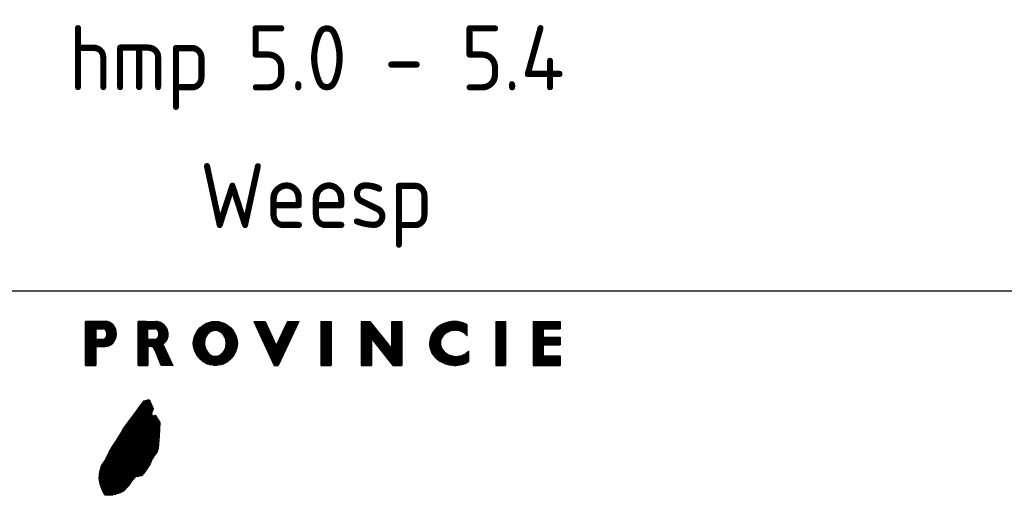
# Model space of a CAD drawing. Extents: x 130060 to 130480, y 479394 to 479543.
# Tile 13 of 17: x 130389 to 130408, y 479410 to 479419. Entities that reach past the tile are written whole.
import ezdxf
from ezdxf.enums import TextEntityAlignment as Align

# ---------------------------------------------------------------- set-up
doc = ezdxf.new("R2010")
doc.units = 0
doc.header["$LTSCALE"] = 0.1
doc.header["$MEASUREMENT"] = 0
doc.layers.get('0').update_dxf_attribs({"linetype": 'CONTINUOUS'})
for name, color, linetype in [('SIV-KADER', 7, 'CONTINUOUS'), ('SIV-TEKST-025', 7, 'CONTINUOUS'), ('SIV-TEKST-035', 2, 'CONTINUOUS'), ('SIV-TEKST-050', 3, 'CONTINUOUS')]:
    doc.layers.add(name, color=color, linetype=linetype)
doc.styles.add('ISO', font='ISO.shx')
doc.styles.add('T35', font='ISO.shx', dxfattribs={"height": 1.75})

# ---------------------------------------------------------------- blocks, each defined once
blk = doc.blocks.new('PNH-ROH')
at = {"color": 7}
blk.add_line((0, 29.5), (-189, 29.5), dxfattribs=at)
at = {"color": 7, "linetype": 'Continuous'}
for p, q in [((-168.304, 28.339), (-168.657, 28.339)), ((-168.657, 26.645), (-168.657, 28.339)), ((-168.657, 28.329), (-167.813, 28.329)), ((-168.657, 28.299), (-167.727, 28.299)), ((-168.657, 28.269), (-167.675, 28.269)), ((-168.657, 28.239), (-167.636, 28.239)), ((-168.657, 28.209), (-167.605, 28.209)), ((-168.657, 28.179), (-167.579, 28.179)), ((-168.657, 28.149), (-167.557, 28.149)), ((-168.657, 28.119), (-167.538, 28.119)), ((-168.657, 28.089), (-167.522, 28.089)), ((-168.657, 28.059), (-167.509, 28.059)), ((-168.657, 28.029), (-168.265, 28.029)), ((-167.903, 28.339), (-168.304, 28.339)), ((-168.265, 28.053), (-168.04, 28.053)), ((-168.265, 28.053), (-168.265, 27.647)), ((-168.04, 28.053), (-167.996, 28.053)), ((-167.917, 28.029), (-167.497, 28.029)), ((-166.32, 28.339), (-166.631, 28.339)), ((-166.631, 26.645), (-166.631, 28.339)), ((-166.631, 28.329), (-165.877, 28.329)), ((-166.631, 28.299), (-165.795, 28.299)), ((-166.631, 28.269), (-165.733, 28.269)), ((-166.631, 28.239), (-165.682, 28.239)), ((-166.631, 28.209), (-165.643, 28.209)), ((-166.631, 28.179), (-165.611, 28.179)), ((-166.631, 28.149), (-165.585, 28.149)), ((-166.631, 28.119), (-165.563, 28.119)), ((-166.631, 28.089), (-165.544, 28.089)), ((-166.631, 28.059), (-165.529, 28.059)), ((-166.631, 28.029), (-166.263, 28.029)), ((-166.32, 28.339), (-166.291, 28.339)), ((-166.291, 28.339), (-165.953, 28.339)), ((-166.263, 28.053), (-166.113, 28.053)), ((-166.263, 27.647), (-166.263, 28.053)), ((-166.113, 28.053), (-165.999, 28.053)), ((-165.92, 28.029), (-165.516, 28.029)), ((-164.321, 28.029), (-163.011, 28.029)), ((-164.295, 28.059), (-163.037, 28.059)), ((-164.267, 28.089), (-163.065, 28.089)), ((-164.236, 28.119), (-163.097, 28.119)), ((-164.201, 28.149), (-163.132, 28.149)), ((-164.162, 28.179), (-163.171, 28.179)), ((-164.117, 28.209), (-163.215, 28.209)), ((-164.065, 28.239), (-163.267, 28.239)), ((-164.003, 28.269), (-163.329, 28.269)), ((-163.923, 28.299), (-163.409, 28.299)), ((-163.796, 28.329), (-163.536, 28.329)), ((-162.187, 28.339), (-161.755, 28.339)), ((-162.187, 28.339), (-161.398, 26.645)), ((-162.182, 28.329), (-161.75, 28.329)), ((-162.168, 28.299), (-161.736, 28.299)), ((-162.154, 28.269), (-161.722, 28.269)), ((-162.14, 28.239), (-161.708, 28.239)), ((-162.127, 28.209), (-161.694, 28.209)), ((-162.113, 28.179), (-161.68, 28.179)), ((-162.099, 28.149), (-161.666, 28.149)), ((-162.085, 28.119), (-161.652, 28.119)), ((-162.071, 28.089), (-161.638, 28.089)), ((-162.057, 28.059), (-161.624, 28.059)), ((-162.043, 28.029), (-161.61, 28.029)), ((-161.755, 28.339), (-161.323, 27.414)), ((-160.892, 28.339), (-161.323, 27.414)), ((-160.46, 28.339), (-161.249, 26.645)), ((-161.037, 28.029), (-160.604, 28.029)), ((-161.023, 28.059), (-160.59, 28.059)), ((-161.009, 28.089), (-160.576, 28.089)), ((-160.995, 28.119), (-160.562, 28.119)), ((-160.981, 28.149), (-160.548, 28.149)), ((-160.967, 28.179), (-160.534, 28.179)), ((-160.953, 28.209), (-160.52, 28.209)), ((-160.939, 28.239), (-160.506, 28.239)), ((-160.925, 28.269), (-160.492, 28.269)), ((-160.911, 28.299), (-160.478, 28.299)), ((-160.897, 28.329), (-160.464, 28.329)), ((-160.892, 28.339), (-160.46, 28.339)), ((-159.613, 28.339), (-159.215, 28.339)), ((-159.613, 28.339), (-159.613, 26.645)), ((-159.613, 28.329), (-159.215, 28.329)), ((-159.613, 28.299), (-159.215, 28.299)), ((-159.613, 28.269), (-159.215, 28.269)), ((-159.613, 28.239), (-159.215, 28.239)), ((-159.613, 28.209), (-159.215, 28.209)), ((-159.613, 28.179), (-159.215, 28.179)), ((-159.613, 28.149), (-159.215, 28.149)), ((-159.613, 28.119), (-159.215, 28.119)), ((-159.613, 28.089), (-159.215, 28.089)), ((-159.613, 28.059), (-159.215, 28.059)), ((-159.613, 28.029), (-159.215, 28.029)), ((-159.215, 28.339), (-159.215, 26.645)), ((-158.061, 28.339), (-157.715, 28.339)), ((-158.061, 28.339), (-158.061, 26.645)), ((-158.061, 28.329), (-157.707, 28.329)), ((-158.061, 28.299), (-157.683, 28.299)), ((-158.061, 28.269), (-157.659, 28.269)), ((-158.061, 28.239), (-157.635, 28.239)), ((-158.061, 28.209), (-157.611, 28.209)), ((-158.061, 28.179), (-157.587, 28.179)), ((-158.061, 28.149), (-157.563, 28.149)), ((-158.061, 28.119), (-157.539, 28.119)), ((-158.061, 28.089), (-157.515, 28.089)), ((-158.061, 28.059), (-157.491, 28.059)), ((-158.061, 28.029), (-157.467, 28.029)), ((-156.882, 27.297), (-157.715, 28.339)), ((-156.882, 28.339), (-156.494, 28.339)), ((-156.882, 27.297), (-156.882, 28.339)), ((-156.882, 28.329), (-156.494, 28.329)), ((-156.882, 28.299), (-156.494, 28.299)), ((-156.882, 28.269), (-156.494, 28.269)), ((-156.882, 28.239), (-156.494, 28.239)), ((-156.882, 28.209), (-156.494, 28.209)), ((-156.882, 28.179), (-156.494, 28.179)), ((-156.882, 28.149), (-156.494, 28.149)), ((-156.882, 28.119), (-156.494, 28.119)), ((-156.882, 28.089), (-156.494, 28.089)), ((-156.882, 28.059), (-156.494, 28.059)), ((-156.882, 28.029), (-156.494, 28.029)), ((-156.494, 28.339), (-156.494, 26.645)), ((-155.209, 28.029), (-153.988, 28.029)), ((-155.178, 28.059), (-153.988, 28.059)), ((-155.144, 28.089), (-153.988, 28.089)), ((-155.107, 28.119), (-153.988, 28.119)), ((-155.066, 28.149), (-153.988, 28.149)), ((-155.021, 28.179), (-153.988, 28.179)), ((-154.969, 28.209), (-153.988, 28.209)), ((-154.91, 28.239), (-154.033, 28.239)), ((-154.84, 28.269), (-154.1, 28.269)), ((-154.75, 28.299), (-154.186, 28.299)), ((-154.607, 28.329), (-154.322, 28.329)), ((-153.988, 27.783), (-153.988, 28.216)), ((-152.882, 28.339), (-152.508, 28.339)), ((-152.882, 28.339), (-152.882, 26.645)), ((-152.882, 28.329), (-152.508, 28.329)), ((-152.882, 28.299), (-152.508, 28.299)), ((-152.882, 28.269), (-152.508, 28.269)), ((-152.882, 28.239), (-152.508, 28.239)), ((-152.882, 28.209), (-152.508, 28.209)), ((-152.882, 28.179), (-152.508, 28.179)), ((-152.882, 28.149), (-152.508, 28.149)), ((-152.882, 28.119), (-152.508, 28.119)), ((-152.882, 28.089), (-152.508, 28.089)), ((-152.882, 28.059), (-152.508, 28.059)), ((-152.882, 28.029), (-152.508, 28.029)), ((-152.508, 28.339), (-152.508, 26.645)), ((-151.439, 28.339), (-150.402, 28.339)), ((-151.439, 28.339), (-151.439, 26.645)), ((-151.439, 28.329), (-150.402, 28.329)), ((-151.439, 28.299), (-150.402, 28.299)), ((-151.439, 28.269), (-150.402, 28.269)), ((-151.439, 28.239), (-150.402, 28.239)), ((-151.439, 28.209), (-150.402, 28.209)), ((-151.439, 28.179), (-150.402, 28.179)), ((-151.439, 28.149), (-150.402, 28.149)), ((-151.439, 28.119), (-150.402, 28.119)), ((-151.439, 28.089), (-150.402, 28.089)), ((-151.439, 28.059), (-150.402, 28.059)), ((-151.439, 28.029), (-151.059, 28.029)), ((-151.059, 28.05), (-150.402, 28.05)), ((-151.059, 28.05), (-151.059, 27.731)), ((-150.402, 28.339), (-150.402, 28.05)), ((-168.657, 27.999), (-168.265, 27.999)), ((-168.657, 27.969), (-168.265, 27.969)), ((-168.657, 27.939), (-168.265, 27.939)), ((-168.657, 27.909), (-168.265, 27.909)), ((-168.657, 27.879), (-168.265, 27.879)), ((-168.657, 27.849), (-168.265, 27.849)), ((-168.657, 27.819), (-168.265, 27.819)), ((-168.657, 27.789), (-168.265, 27.789)), ((-168.657, 27.759), (-168.265, 27.759)), ((-168.657, 27.729), (-168.265, 27.729)), ((-168.657, 27.699), (-168.265, 27.699)), ((-168.657, 27.669), (-168.265, 27.669)), ((-168.107, 27.647), (-168.265, 27.647)), ((-167.999, 27.647), (-168.107, 27.647)), ((-167.922, 27.669), (-167.506, 27.669)), ((-167.889, 27.699), (-167.496, 27.699)), ((-167.885, 27.999), (-167.488, 27.999)), ((-167.868, 27.729), (-167.487, 27.729)), ((-167.865, 27.969), (-167.481, 27.969)), ((-167.852, 27.759), (-167.48, 27.759)), ((-167.85, 27.939), (-167.475, 27.939)), ((-167.842, 27.789), (-167.475, 27.789)), ((-167.841, 27.909), (-167.472, 27.909)), ((-167.836, 27.819), (-167.471, 27.819)), ((-167.835, 27.879), (-167.47, 27.879)), ((-167.834, 27.849), (-167.47, 27.849)), ((-166.631, 27.999), (-166.263, 27.999)), ((-166.631, 27.969), (-166.263, 27.969)), ((-166.631, 27.939), (-166.263, 27.939)), ((-166.631, 27.909), (-166.263, 27.909)), ((-166.631, 27.879), (-166.263, 27.879)), ((-166.631, 27.849), (-166.263, 27.849)), ((-166.631, 27.819), (-166.263, 27.819)), ((-166.631, 27.789), (-166.263, 27.789)), ((-166.631, 27.759), (-166.263, 27.759)), ((-166.631, 27.729), (-166.263, 27.729)), ((-166.631, 27.699), (-166.263, 27.699)), ((-166.631, 27.669), (-166.263, 27.669)), ((-166.126, 27.647), (-166.263, 27.647)), ((-165.999, 27.647), (-166.126, 27.647)), ((-165.925, 27.669), (-165.507, 27.669)), ((-165.892, 27.699), (-165.499, 27.699)), ((-165.887, 27.999), (-165.505, 27.999)), ((-165.871, 27.729), (-165.492, 27.729)), ((-165.866, 27.969), (-165.497, 27.969)), ((-165.856, 27.759), (-165.488, 27.759)), ((-165.852, 27.939), (-165.49, 27.939)), ((-165.846, 27.789), (-165.484, 27.789)), ((-165.843, 27.909), (-165.486, 27.909)), ((-165.839, 27.819), (-165.482, 27.819)), ((-165.838, 27.879), (-165.483, 27.879)), ((-165.837, 27.849), (-165.482, 27.849)), ((-164.495, 27.669), (-164.056, 27.669)), ((-164.488, 27.699), (-164.046, 27.699)), ((-164.479, 27.729), (-164.033, 27.729)), ((-164.47, 27.759), (-164.019, 27.759)), ((-164.459, 27.789), (-164.001, 27.789)), ((-164.448, 27.819), (-163.98, 27.819)), ((-164.434, 27.849), (-163.956, 27.849)), ((-164.42, 27.879), (-163.927, 27.879)), ((-164.403, 27.909), (-163.892, 27.909)), ((-164.386, 27.939), (-163.846, 27.939)), ((-164.366, 27.969), (-163.78, 27.969)), ((-164.345, 27.999), (-162.988, 27.999)), ((-163.554, 27.969), (-162.966, 27.969)), ((-163.488, 27.939), (-162.947, 27.939)), ((-163.442, 27.909), (-162.929, 27.909)), ((-163.406, 27.879), (-162.913, 27.879)), ((-163.377, 27.849), (-162.898, 27.849)), ((-163.353, 27.819), (-162.885, 27.819)), ((-163.332, 27.789), (-162.873, 27.789)), ((-163.315, 27.759), (-162.862, 27.759)), ((-163.3, 27.729), (-162.853, 27.729)), ((-163.287, 27.699), (-162.845, 27.699)), ((-163.277, 27.669), (-162.838, 27.669)), ((-162.029, 27.999), (-161.596, 27.999)), ((-162.015, 27.969), (-161.582, 27.969)), ((-162.001, 27.939), (-161.568, 27.939)), ((-161.987, 27.909), (-161.554, 27.909)), ((-161.973, 27.879), (-161.54, 27.879)), ((-161.959, 27.849), (-161.526, 27.849)), ((-161.945, 27.819), (-161.512, 27.819)), ((-161.931, 27.789), (-161.498, 27.789)), ((-161.917, 27.759), (-161.484, 27.759)), ((-161.903, 27.729), (-161.47, 27.729)), ((-161.889, 27.699), (-161.457, 27.699)), ((-161.875, 27.669), (-161.443, 27.669)), ((-161.204, 27.669), (-160.772, 27.669)), ((-161.19, 27.699), (-160.758, 27.699)), ((-161.176, 27.729), (-160.744, 27.729)), ((-161.162, 27.759), (-160.73, 27.759)), ((-161.148, 27.789), (-160.716, 27.789)), ((-161.135, 27.819), (-160.702, 27.819)), ((-161.121, 27.849), (-160.688, 27.849)), ((-161.107, 27.879), (-160.674, 27.879)), ((-161.093, 27.909), (-160.66, 27.909)), ((-161.079, 27.939), (-160.646, 27.939)), ((-161.065, 27.969), (-160.632, 27.969)), ((-161.051, 27.999), (-160.618, 27.999)), ((-159.613, 27.999), (-159.215, 27.999)), ((-159.613, 27.969), (-159.215, 27.969)), ((-159.613, 27.939), (-159.215, 27.939)), ((-159.613, 27.909), (-159.215, 27.909)), ((-159.613, 27.879), (-159.215, 27.879)), ((-159.613, 27.849), (-159.215, 27.849)), ((-159.613, 27.819), (-159.215, 27.819)), ((-159.613, 27.789), (-159.215, 27.789)), ((-159.613, 27.759), (-159.215, 27.759)), ((-159.613, 27.729), (-159.215, 27.729)), ((-159.613, 27.699), (-159.215, 27.699)), ((-159.613, 27.669), (-159.215, 27.669)), ((-158.061, 27.999), (-157.443, 27.999)), ((-158.061, 27.969), (-157.419, 27.969)), ((-158.061, 27.939), (-157.395, 27.939)), ((-158.061, 27.909), (-157.371, 27.909)), ((-158.061, 27.879), (-157.347, 27.879)), ((-158.061, 27.849), (-157.323, 27.849)), ((-158.061, 27.819), (-157.3, 27.819)), ((-158.061, 27.789), (-157.276, 27.789)), ((-158.061, 27.759), (-157.252, 27.759)), ((-158.061, 27.729), (-157.228, 27.729)), ((-158.061, 27.699), (-157.204, 27.699)), ((-158.061, 27.669), (-157.655, 27.669)), ((-157.655, 27.68), (-156.844, 26.645)), ((-157.655, 27.68), (-157.655, 26.645)), ((-157.647, 27.669), (-157.18, 27.669)), ((-156.882, 27.999), (-156.494, 27.999)), ((-156.882, 27.969), (-156.494, 27.969)), ((-156.882, 27.939), (-156.494, 27.939)), ((-156.882, 27.909), (-156.494, 27.909)), ((-156.882, 27.879), (-156.494, 27.879)), ((-156.882, 27.849), (-156.494, 27.849)), ((-156.882, 27.819), (-156.494, 27.819)), ((-156.882, 27.789), (-156.494, 27.789)), ((-156.882, 27.759), (-156.494, 27.759)), ((-156.882, 27.729), (-156.494, 27.729)), ((-156.882, 27.699), (-156.494, 27.699)), ((-156.882, 27.669), (-156.494, 27.669)), ((-155.406, 27.669), (-154.982, 27.669)), ((-155.398, 27.699), (-154.968, 27.699)), ((-155.389, 27.729), (-154.952, 27.729)), ((-155.378, 27.759), (-154.932, 27.759)), ((-155.366, 27.789), (-154.908, 27.789)), ((-155.353, 27.819), (-154.879, 27.819)), ((-155.338, 27.849), (-154.846, 27.849)), ((-155.322, 27.879), (-154.807, 27.879)), ((-155.303, 27.909), (-154.762, 27.909)), ((-155.283, 27.939), (-154.705, 27.939)), ((-155.261, 27.969), (-154.629, 27.969)), ((-155.236, 27.999), (-154.463, 27.999)), ((-154.413, 27.999), (-153.988, 27.999)), ((-154.253, 27.969), (-153.988, 27.969)), ((-154.181, 27.939), (-153.988, 27.939)), ((-154.128, 27.909), (-153.988, 27.909)), ((-154.086, 27.879), (-153.988, 27.879)), ((-154.05, 27.849), (-153.988, 27.849)), ((-154.02, 27.819), (-153.988, 27.819)), ((-153.993, 27.789), (-153.988, 27.789)), ((-152.882, 27.999), (-152.508, 27.999)), ((-152.882, 27.969), (-152.508, 27.969)), ((-152.882, 27.939), (-152.508, 27.939)), ((-152.882, 27.909), (-152.508, 27.909)), ((-152.882, 27.879), (-152.508, 27.879)), ((-152.882, 27.849), (-152.508, 27.849)), ((-152.882, 27.819), (-152.508, 27.819)), ((-152.882, 27.789), (-152.508, 27.789)), ((-152.882, 27.759), (-152.508, 27.759)), ((-152.882, 27.729), (-152.508, 27.729)), ((-152.882, 27.699), (-152.508, 27.699)), ((-152.882, 27.669), (-152.508, 27.669)), ((-151.439, 27.999), (-151.059, 27.999)), ((-151.439, 27.969), (-151.059, 27.969)), ((-151.439, 27.939), (-151.059, 27.939)), ((-151.439, 27.909), (-151.059, 27.909)), ((-151.439, 27.879), (-151.059, 27.879)), ((-151.439, 27.849), (-151.059, 27.849)), ((-151.439, 27.819), (-151.059, 27.819)), ((-151.439, 27.789), (-151.059, 27.789)), ((-151.439, 27.759), (-151.059, 27.759)), ((-151.439, 27.729), (-150.402, 27.729)), ((-151.439, 27.699), (-150.402, 27.699)), ((-151.439, 27.669), (-150.402, 27.669)), ((-151.059, 27.731), (-150.402, 27.731)), ((-150.402, 27.731), (-150.402, 27.432)), ((-168.657, 27.639), (-167.519, 27.639)), ((-168.657, 27.609), (-167.534, 27.609)), ((-168.657, 27.579), (-167.552, 27.579)), ((-168.657, 27.549), (-167.573, 27.549)), ((-168.657, 27.519), (-167.596, 27.519)), ((-168.657, 27.489), (-167.624, 27.489)), ((-168.657, 27.459), (-167.659, 27.459)), ((-168.657, 27.429), (-167.703, 27.429)), ((-168.657, 27.399), (-167.766, 27.399)), ((-168.657, 27.369), (-168.265, 27.369)), ((-168.657, 27.339), (-168.265, 27.339)), ((-168.657, 27.309), (-168.265, 27.309)), ((-168.657, 27.279), (-168.265, 27.279)), ((-168.265, 27.373), (-168.093, 27.374)), ((-168.265, 27.373), (-168.265, 26.645)), ((-168.093, 27.374), (-167.906, 27.374)), ((-166.631, 27.639), (-165.52, 27.639)), ((-166.631, 27.609), (-165.538, 27.609)), ((-166.631, 27.579), (-165.561, 27.579)), ((-166.631, 27.549), (-165.587, 27.549)), ((-166.631, 27.519), (-165.617, 27.519)), ((-166.631, 27.489), (-165.652, 27.489)), ((-166.631, 27.459), (-165.689, 27.459)), ((-166.631, 27.429), (-165.674, 27.429)), ((-166.631, 27.399), (-165.66, 27.399)), ((-166.631, 27.369), (-166.232, 27.369)), ((-166.631, 27.339), (-166.256, 27.339)), ((-166.631, 27.309), (-166.263, 27.309)), ((-166.631, 27.279), (-166.263, 27.279)), ((-166.263, 27.309), (-166.263, 27.008)), ((-166.127, 27.369), (-165.645, 27.369)), ((-166.058, 27.339), (-165.631, 27.339)), ((-166.036, 27.309), (-165.616, 27.309)), ((-166.017, 27.279), (-165.602, 27.279)), ((-165.691, 27.463), (-165.295, 26.645)), ((-164.513, 27.519), (-164.083, 27.519)), ((-164.513, 27.489), (-164.083, 27.489)), ((-164.513, 27.459), (-164.082, 27.459)), ((-164.511, 27.549), (-164.081, 27.549)), ((-164.511, 27.429), (-164.08, 27.429)), ((-164.509, 27.579), (-164.077, 27.579)), ((-164.508, 27.399), (-164.076, 27.399)), ((-164.505, 27.609), (-164.072, 27.609)), ((-164.504, 27.369), (-164.07, 27.369)), ((-164.5, 27.639), (-164.065, 27.639)), ((-164.499, 27.339), (-164.063, 27.339)), ((-164.493, 27.309), (-164.054, 27.309)), ((-164.486, 27.279), (-164.043, 27.279)), ((-163.288, 27.279), (-162.846, 27.279)), ((-163.278, 27.309), (-162.839, 27.309)), ((-163.269, 27.339), (-162.833, 27.339)), ((-163.268, 27.639), (-162.832, 27.639)), ((-163.262, 27.369), (-162.828, 27.369)), ((-163.261, 27.609), (-162.827, 27.609)), ((-163.256, 27.579), (-162.824, 27.579)), ((-163.256, 27.399), (-162.824, 27.399)), ((-163.252, 27.549), (-162.821, 27.549)), ((-163.252, 27.429), (-162.821, 27.429)), ((-163.25, 27.519), (-162.819, 27.519)), ((-163.25, 27.459), (-162.82, 27.459)), ((-163.249, 27.489), (-162.819, 27.489)), ((-161.861, 27.639), (-161.429, 27.639)), ((-161.847, 27.609), (-161.415, 27.609)), ((-161.833, 27.579), (-161.401, 27.579)), ((-161.819, 27.549), (-161.387, 27.549)), ((-161.805, 27.519), (-161.373, 27.519)), ((-161.791, 27.489), (-161.359, 27.489)), ((-161.777, 27.459), (-161.345, 27.459)), ((-161.763, 27.429), (-161.331, 27.429)), ((-161.749, 27.399), (-160.898, 27.399)), ((-161.735, 27.369), (-160.911, 27.369)), ((-161.721, 27.339), (-160.925, 27.339)), ((-161.707, 27.309), (-160.939, 27.309)), ((-161.693, 27.279), (-160.953, 27.279)), ((-161.316, 27.429), (-160.884, 27.429)), ((-161.302, 27.459), (-160.87, 27.459)), ((-161.288, 27.489), (-160.856, 27.489)), ((-161.274, 27.519), (-160.842, 27.519)), ((-161.26, 27.549), (-160.828, 27.549)), ((-161.246, 27.579), (-160.814, 27.579)), ((-161.232, 27.609), (-160.8, 27.609)), ((-161.218, 27.639), (-160.786, 27.639)), ((-159.613, 27.639), (-159.215, 27.639)), ((-159.613, 27.609), (-159.215, 27.609)), ((-159.613, 27.579), (-159.215, 27.579)), ((-159.613, 27.549), (-159.215, 27.549)), ((-159.613, 27.519), (-159.215, 27.519)), ((-159.613, 27.489), (-159.215, 27.489)), ((-159.613, 27.459), (-159.215, 27.459)), ((-159.613, 27.429), (-159.215, 27.429)), ((-159.613, 27.399), (-159.215, 27.399)), ((-159.613, 27.369), (-159.215, 27.369)), ((-159.613, 27.339), (-159.215, 27.339)), ((-159.613, 27.309), (-159.215, 27.309)), ((-159.613, 27.279), (-159.215, 27.279)), ((-158.061, 27.639), (-157.655, 27.639)), ((-158.061, 27.609), (-157.655, 27.609)), ((-158.061, 27.579), (-157.655, 27.579)), ((-158.061, 27.549), (-157.655, 27.549)), ((-158.061, 27.519), (-157.655, 27.519)), ((-158.061, 27.489), (-157.655, 27.489)), ((-158.061, 27.459), (-157.655, 27.459)), ((-158.061, 27.429), (-157.655, 27.429)), ((-158.061, 27.399), (-157.655, 27.399)), ((-158.061, 27.369), (-157.655, 27.369)), ((-158.061, 27.339), (-157.655, 27.339)), ((-158.061, 27.309), (-157.655, 27.309)), ((-158.061, 27.279), (-157.655, 27.279)), ((-157.624, 27.639), (-157.156, 27.639)), ((-157.6, 27.609), (-157.132, 27.609)), ((-157.576, 27.579), (-157.108, 27.579)), ((-157.553, 27.549), (-157.084, 27.549)), ((-157.529, 27.519), (-157.06, 27.519)), ((-157.506, 27.489), (-157.036, 27.489)), ((-157.482, 27.459), (-157.012, 27.459)), ((-157.459, 27.429), (-156.988, 27.429)), ((-157.435, 27.399), (-156.964, 27.399)), ((-157.412, 27.369), (-156.94, 27.369)), ((-157.388, 27.339), (-156.916, 27.339)), ((-157.365, 27.309), (-156.892, 27.309)), ((-157.341, 27.279), (-156.494, 27.279)), ((-156.882, 27.639), (-156.494, 27.639)), ((-156.882, 27.609), (-156.494, 27.609)), ((-156.882, 27.579), (-156.494, 27.579)), ((-156.882, 27.549), (-156.494, 27.549)), ((-156.882, 27.519), (-156.494, 27.519)), ((-156.882, 27.489), (-156.494, 27.489)), ((-156.882, 27.459), (-156.494, 27.459)), ((-156.882, 27.429), (-156.494, 27.429)), ((-156.882, 27.399), (-156.494, 27.399)), ((-156.882, 27.369), (-156.494, 27.369)), ((-156.882, 27.339), (-156.494, 27.339)), ((-156.882, 27.309), (-156.494, 27.309)), ((-155.429, 27.489), (-155.012, 27.489)), ((-155.428, 27.519), (-155.013, 27.519)), ((-155.428, 27.459), (-155.01, 27.459)), ((-155.427, 27.429), (-155.005, 27.429)), ((-155.426, 27.549), (-155.011, 27.549)), ((-155.424, 27.399), (-154.999, 27.399)), ((-155.423, 27.579), (-155.007, 27.579)), ((-155.42, 27.369), (-154.99, 27.369)), ((-155.418, 27.609), (-155.001, 27.609)), ((-155.415, 27.339), (-154.979, 27.339)), ((-155.413, 27.639), (-154.992, 27.639)), ((-155.408, 27.309), (-154.965, 27.309)), ((-155.4, 27.279), (-154.949, 27.279)), ((-152.882, 27.639), (-152.508, 27.639)), ((-152.882, 27.609), (-152.508, 27.609)), ((-152.882, 27.579), (-152.508, 27.579)), ((-152.882, 27.549), (-152.508, 27.549)), ((-152.882, 27.519), (-152.508, 27.519)), ((-152.882, 27.489), (-152.508, 27.489)), ((-152.882, 27.459), (-152.508, 27.459)), ((-152.882, 27.429), (-152.508, 27.429)), ((-152.882, 27.399), (-152.508, 27.399)), ((-152.882, 27.369), (-152.508, 27.369)), ((-152.882, 27.339), (-152.508, 27.339)), ((-152.882, 27.309), (-152.508, 27.309)), ((-152.882, 27.279), (-152.508, 27.279)), ((-151.439, 27.639), (-150.402, 27.639)), ((-151.439, 27.609), (-150.402, 27.609)), ((-151.439, 27.579), (-150.402, 27.579)), ((-151.439, 27.549), (-150.402, 27.549)), ((-151.439, 27.519), (-150.402, 27.519)), ((-151.439, 27.489), (-150.402, 27.489)), ((-151.439, 27.459), (-150.402, 27.459)), ((-151.439, 27.429), (-151.059, 27.429)), ((-151.439, 27.399), (-151.059, 27.399)), ((-151.439, 27.369), (-151.059, 27.369)), ((-151.439, 27.339), (-151.059, 27.339)), ((-151.439, 27.309), (-151.059, 27.309)), ((-151.439, 27.279), (-151.059, 27.279)), ((-151.059, 27.432), (-151.059, 27.013)), ((-151.059, 27.432), (-150.402, 27.432)), ((-168.657, 27.249), (-168.265, 27.249)), ((-168.657, 27.219), (-168.265, 27.219)), ((-168.657, 27.189), (-168.265, 27.189)), ((-168.657, 27.159), (-168.265, 27.159)), ((-168.657, 27.129), (-168.265, 27.129)), ((-168.657, 27.099), (-168.265, 27.099)), ((-168.657, 27.069), (-168.265, 27.069)), ((-168.657, 27.039), (-168.265, 27.039)), ((-168.657, 27.009), (-168.265, 27.009)), ((-168.657, 26.979), (-168.265, 26.979)), ((-168.657, 26.949), (-168.265, 26.949)), ((-168.657, 26.919), (-168.265, 26.919)), ((-168.657, 26.889), (-168.265, 26.889)), ((-166.631, 27.249), (-166.263, 27.249)), ((-166.631, 27.219), (-166.263, 27.219)), ((-166.631, 27.189), (-166.263, 27.189)), ((-166.631, 27.159), (-166.263, 27.159)), ((-166.631, 27.129), (-166.263, 27.129)), ((-166.631, 27.099), (-166.263, 27.099)), ((-166.631, 27.069), (-166.263, 27.069)), ((-166.631, 27.039), (-166.263, 27.039)), ((-166.631, 27.009), (-166.263, 27.009)), ((-166.631, 26.979), (-166.263, 26.979)), ((-166.631, 26.949), (-166.263, 26.949)), ((-166.631, 26.919), (-166.263, 26.919)), ((-166.631, 26.889), (-166.263, 26.889)), ((-166.263, 27.008), (-166.263, 26.645)), ((-165.983, 27.216), (-166.005, 27.258)), ((-166.001, 27.249), (-165.587, 27.249)), ((-165.985, 27.219), (-165.573, 27.219)), ((-165.971, 27.189), (-165.558, 27.189)), ((-165.958, 27.159), (-165.544, 27.159)), ((-165.851, 26.897), (-165.946, 27.133)), ((-165.945, 27.129), (-165.529, 27.129)), ((-165.933, 27.099), (-165.515, 27.099)), ((-165.921, 27.069), (-165.5, 27.069)), ((-165.909, 27.039), (-165.486, 27.039)), ((-165.897, 27.009), (-165.471, 27.009)), ((-165.885, 26.979), (-165.457, 26.979)), ((-165.872, 26.949), (-165.442, 26.949)), ((-165.86, 26.919), (-165.428, 26.919)), ((-165.75, 26.645), (-165.851, 26.897)), ((-165.848, 26.889), (-165.413, 26.889)), ((-164.478, 27.249), (-164.03, 27.249)), ((-164.468, 27.219), (-164.014, 27.219)), ((-164.457, 27.189), (-163.996, 27.189)), ((-164.445, 27.159), (-163.975, 27.159)), ((-164.432, 27.129), (-163.95, 27.129)), ((-164.417, 27.099), (-163.92, 27.099)), ((-164.4, 27.069), (-163.882, 27.069)), ((-164.382, 27.039), (-163.834, 27.039)), ((-164.362, 27.009), (-163.76, 27.009)), ((-164.34, 26.979), (-162.992, 26.979)), ((-164.316, 26.949), (-163.016, 26.949)), ((-164.29, 26.919), (-163.042, 26.919)), ((-164.261, 26.889), (-163.071, 26.889)), ((-163.571, 27.009), (-162.97, 27.009)), ((-163.497, 27.039), (-162.95, 27.039)), ((-163.448, 27.069), (-162.932, 27.069)), ((-163.411, 27.099), (-162.916, 27.099)), ((-163.381, 27.129), (-162.901, 27.129)), ((-163.356, 27.159), (-162.887, 27.159)), ((-163.335, 27.189), (-162.875, 27.189)), ((-163.317, 27.219), (-162.864, 27.219)), ((-163.301, 27.249), (-162.855, 27.249)), ((-161.68, 27.249), (-160.967, 27.249)), ((-161.666, 27.219), (-160.981, 27.219)), ((-161.652, 27.189), (-160.995, 27.189)), ((-161.638, 27.159), (-161.009, 27.159)), ((-161.624, 27.129), (-161.023, 27.129)), ((-161.61, 27.099), (-161.037, 27.099)), ((-161.596, 27.069), (-161.051, 27.069)), ((-161.582, 27.039), (-161.065, 27.039)), ((-161.568, 27.009), (-161.079, 27.009)), ((-161.554, 26.979), (-161.093, 26.979)), ((-161.54, 26.949), (-161.107, 26.949)), ((-161.526, 26.919), (-161.121, 26.919)), ((-161.512, 26.889), (-161.135, 26.889)), ((-159.613, 27.249), (-159.215, 27.249)), ((-159.613, 27.219), (-159.215, 27.219)), ((-159.613, 27.189), (-159.215, 27.189)), ((-159.613, 27.159), (-159.215, 27.159)), ((-159.613, 27.129), (-159.215, 27.129)), ((-159.613, 27.099), (-159.215, 27.099)), ((-159.613, 27.069), (-159.215, 27.069)), ((-159.613, 27.039), (-159.215, 27.039)), ((-159.613, 27.009), (-159.215, 27.009)), ((-159.613, 26.979), (-159.215, 26.979)), ((-159.613, 26.949), (-159.215, 26.949)), ((-159.613, 26.919), (-159.215, 26.919)), ((-159.613, 26.889), (-159.215, 26.889)), ((-158.061, 27.249), (-157.655, 27.249)), ((-158.061, 27.219), (-157.655, 27.219)), ((-158.061, 27.189), (-157.655, 27.189)), ((-158.061, 27.159), (-157.655, 27.159)), ((-158.061, 27.129), (-157.655, 27.129)), ((-158.061, 27.099), (-157.655, 27.099)), ((-158.061, 27.069), (-157.655, 27.069)), ((-158.061, 27.039), (-157.655, 27.039)), ((-158.061, 27.009), (-157.655, 27.009)), ((-158.061, 26.979), (-157.655, 26.979)), ((-158.061, 26.949), (-157.655, 26.949)), ((-158.061, 26.919), (-157.655, 26.919)), ((-158.061, 26.889), (-157.655, 26.889)), ((-157.318, 27.249), (-156.494, 27.249)), ((-157.294, 27.219), (-156.494, 27.219)), ((-157.271, 27.189), (-156.494, 27.189)), ((-157.247, 27.159), (-156.494, 27.159)), ((-157.224, 27.129), (-156.494, 27.129)), ((-157.2, 27.099), (-156.494, 27.099)), ((-157.177, 27.069), (-156.494, 27.069)), ((-157.153, 27.039), (-156.494, 27.039)), ((-157.129, 27.009), (-156.494, 27.009)), ((-157.106, 26.979), (-156.494, 26.979)), ((-157.082, 26.949), (-156.494, 26.949)), ((-157.059, 26.919), (-156.494, 26.919)), ((-157.035, 26.889), (-156.494, 26.889)), ((-155.391, 27.249), (-154.929, 27.249)), ((-155.381, 27.219), (-154.906, 27.219)), ((-155.368, 27.189), (-154.878, 27.189)), ((-155.355, 27.159), (-154.844, 27.159)), ((-155.34, 27.129), (-154.806, 27.129)), ((-155.322, 27.099), (-154.761, 27.099)), ((-155.304, 27.069), (-154.707, 27.069)), ((-155.282, 27.039), (-154.638, 27.039)), ((-155.259, 27.009), (-154.536, 27.009)), ((-155.233, 26.979), (-153.936, 26.979)), ((-155.204, 26.949), (-153.936, 26.949)), ((-155.172, 26.919), (-153.936, 26.919)), ((-155.136, 26.889), (-153.936, 26.889)), ((-154.257, 27.009), (-153.936, 27.009)), ((-154.16, 27.039), (-153.936, 27.039)), ((-154.095, 27.069), (-153.936, 27.069)), ((-154.045, 27.099), (-153.936, 27.099)), ((-154.003, 27.129), (-153.936, 27.129)), ((-153.968, 27.159), (-153.936, 27.159)), ((-153.937, 27.189), (-153.936, 27.189)), ((-153.936, 27.191), (-153.936, 26.79)), ((-152.882, 27.249), (-152.508, 27.249)), ((-152.882, 27.219), (-152.508, 27.219)), ((-152.882, 27.189), (-152.508, 27.189)), ((-152.882, 27.159), (-152.508, 27.159)), ((-152.882, 27.129), (-152.508, 27.129)), ((-152.882, 27.099), (-152.508, 27.099)), ((-152.882, 27.069), (-152.508, 27.069)), ((-152.882, 27.039), (-152.508, 27.039)), ((-152.882, 27.009), (-152.508, 27.009)), ((-152.882, 26.979), (-152.508, 26.979)), ((-152.882, 26.949), (-152.508, 26.949)), ((-152.882, 26.919), (-152.508, 26.919)), ((-152.882, 26.889), (-152.508, 26.889)), ((-151.439, 27.249), (-151.059, 27.249)), ((-151.439, 27.219), (-151.059, 27.219)), ((-151.439, 27.189), (-151.059, 27.189)), ((-151.439, 27.159), (-151.059, 27.159)), ((-151.439, 27.129), (-151.059, 27.129)), ((-151.439, 27.099), (-151.059, 27.099)), ((-151.439, 27.069), (-151.059, 27.069)), ((-151.439, 27.039), (-151.059, 27.039)), ((-151.439, 27.009), (-150.402, 27.009)), ((-151.439, 26.979), (-150.402, 26.979)), ((-151.439, 26.949), (-150.402, 26.949)), ((-151.439, 26.919), (-150.402, 26.919)), ((-151.439, 26.889), (-150.402, 26.889)), ((-151.059, 27.013), (-150.402, 27.013)), ((-150.402, 27.013), (-150.402, 26.645)), ((-168.657, 26.859), (-168.265, 26.859)), ((-168.657, 26.829), (-168.265, 26.829)), ((-168.657, 26.799), (-168.265, 26.799)), ((-168.657, 26.769), (-168.265, 26.769)), ((-168.657, 26.739), (-168.265, 26.739)), ((-168.657, 26.709), (-168.265, 26.709)), ((-168.657, 26.679), (-168.265, 26.679)), ((-168.657, 26.649), (-168.265, 26.649)), ((-168.657, 26.645), (-168.265, 26.645)), ((-166.631, 26.859), (-166.263, 26.859)), ((-166.631, 26.829), (-166.263, 26.829)), ((-166.631, 26.799), (-166.263, 26.799)), ((-166.631, 26.769), (-166.263, 26.769)), ((-166.631, 26.739), (-166.263, 26.739)), ((-166.631, 26.709), (-166.263, 26.709)), ((-166.631, 26.679), (-166.263, 26.679)), ((-166.631, 26.649), (-166.263, 26.649)), ((-166.631, 26.645), (-166.263, 26.645)), ((-165.836, 26.859), (-165.398, 26.859)), ((-165.824, 26.829), (-165.384, 26.829)), ((-165.812, 26.799), (-165.369, 26.799)), ((-165.8, 26.769), (-165.355, 26.769)), ((-165.788, 26.739), (-165.34, 26.739)), ((-165.776, 26.709), (-165.326, 26.709)), ((-165.763, 26.679), (-165.311, 26.679)), ((-165.751, 26.649), (-165.297, 26.649)), ((-165.295, 26.645), (-165.75, 26.645)), ((-164.229, 26.859), (-163.103, 26.859)), ((-164.194, 26.829), (-163.139, 26.829)), ((-164.154, 26.799), (-163.179, 26.799)), ((-164.108, 26.769), (-163.224, 26.769)), ((-164.055, 26.739), (-163.278, 26.739)), ((-163.99, 26.709), (-163.342, 26.709)), ((-163.905, 26.679), (-163.428, 26.679)), ((-163.751, 26.649), (-163.581, 26.649)), ((-161.498, 26.859), (-161.149, 26.859)), ((-161.484, 26.829), (-161.163, 26.829)), ((-161.47, 26.799), (-161.177, 26.799)), ((-161.456, 26.769), (-161.191, 26.769)), ((-161.442, 26.739), (-161.205, 26.739)), ((-161.428, 26.709), (-161.219, 26.709)), ((-161.414, 26.679), (-161.233, 26.679)), ((-161.4, 26.649), (-161.247, 26.649)), ((-161.398, 26.645), (-161.249, 26.645)), ((-159.613, 26.859), (-159.215, 26.859)), ((-159.613, 26.829), (-159.215, 26.829)), ((-159.613, 26.799), (-159.215, 26.799)), ((-159.613, 26.769), (-159.215, 26.769)), ((-159.613, 26.739), (-159.215, 26.739)), ((-159.613, 26.709), (-159.215, 26.709)), ((-159.613, 26.679), (-159.215, 26.679)), ((-159.613, 26.649), (-159.215, 26.649)), ((-159.613, 26.645), (-159.215, 26.645)), ((-158.061, 26.859), (-157.655, 26.859)), ((-158.061, 26.829), (-157.655, 26.829)), ((-158.061, 26.799), (-157.655, 26.799)), ((-158.061, 26.769), (-157.655, 26.769)), ((-158.061, 26.739), (-157.655, 26.739)), ((-158.061, 26.709), (-157.655, 26.709)), ((-158.061, 26.679), (-157.655, 26.679)), ((-158.061, 26.649), (-157.655, 26.649)), ((-158.061, 26.645), (-157.655, 26.645)), ((-157.012, 26.859), (-156.494, 26.859)), ((-156.988, 26.829), (-156.494, 26.829)), ((-156.965, 26.799), (-156.494, 26.799)), ((-156.941, 26.769), (-156.494, 26.769)), ((-156.918, 26.739), (-156.494, 26.739)), ((-156.894, 26.709), (-156.494, 26.709)), ((-156.871, 26.679), (-156.494, 26.679)), ((-156.847, 26.649), (-156.494, 26.649)), ((-156.844, 26.645), (-156.494, 26.645)), ((-155.097, 26.859), (-153.936, 26.859)), ((-155.055, 26.829), (-153.936, 26.829)), ((-155.007, 26.799), (-153.936, 26.799)), ((-154.954, 26.769), (-153.97, 26.769)), ((-154.892, 26.739), (-154.029, 26.739)), ((-154.817, 26.709), (-154.099, 26.709)), ((-154.72, 26.679), (-154.19, 26.679)), ((-154.548, 26.649), (-154.353, 26.649)), ((-152.882, 26.859), (-152.508, 26.859)), ((-152.882, 26.829), (-152.508, 26.829)), ((-152.882, 26.799), (-152.508, 26.799)), ((-152.882, 26.769), (-152.508, 26.769)), ((-152.882, 26.739), (-152.508, 26.739)), ((-152.882, 26.709), (-152.508, 26.709)), ((-152.882, 26.679), (-152.508, 26.679)), ((-152.882, 26.649), (-152.508, 26.649)), ((-152.882, 26.645), (-152.508, 26.645)), ((-151.439, 26.859), (-150.402, 26.859)), ((-151.439, 26.829), (-150.402, 26.829)), ((-151.439, 26.799), (-150.402, 26.799)), ((-151.439, 26.769), (-150.402, 26.769)), ((-151.439, 26.739), (-150.402, 26.739)), ((-151.439, 26.709), (-150.402, 26.709)), ((-151.439, 26.679), (-150.402, 26.679)), ((-151.439, 26.649), (-150.402, 26.649)), ((-151.439, 26.645), (-150.402, 26.645))]:
    blk.add_line(p, q, dxfattribs=at)
at = {"color": 116, "linetype": 'Continuous'}
for p, q in [((-166.764, 24.803), (-166.541, 25.106)), ((-166.62, 24.999), (-166.058, 24.999)), ((-166.598, 25.029), (-166.073, 25.029)), ((-166.576, 25.059), (-166.088, 25.059)), ((-166.554, 25.089), (-166.102, 25.089)), ((-166.541, 25.106), (-166.4, 25.278)), ((-166.53, 25.119), (-166.117, 25.119)), ((-166.506, 25.149), (-166.131, 25.149)), ((-166.481, 25.179), (-166.145, 25.179)), ((-166.456, 25.209), (-166.158, 25.209)), ((-166.432, 25.239), (-166.171, 25.239)), ((-166.407, 25.269), (-166.184, 25.269)), ((-166.4, 25.278), (-166.21, 25.329)), ((-166.32, 25.299), (-166.197, 25.299)), ((-166.21, 25.329), (-166.125, 25.134)), ((-166.125, 25.134), (-166.053, 24.989)), ((-167.045, 24.427), (-166.764, 24.803)), ((-166.886, 24.639), (-165.917, 24.639)), ((-166.864, 24.669), (-165.939, 24.669)), ((-166.841, 24.699), (-165.961, 24.699)), ((-166.819, 24.729), (-166.103, 24.729)), ((-166.796, 24.759), (-166.108, 24.759)), ((-166.774, 24.789), (-166.113, 24.789)), ((-166.751, 24.819), (-166.111, 24.819)), ((-166.729, 24.849), (-166.1, 24.849)), ((-166.707, 24.879), (-166.088, 24.879)), ((-166.686, 24.909), (-166.077, 24.909)), ((-166.664, 24.939), (-166.066, 24.939)), ((-166.642, 24.969), (-166.058, 24.969)), ((-166.067, 24.935), (-166.116, 24.805)), ((-166.116, 24.805), (-166.099, 24.706)), ((-166.099, 24.706), (-166.03, 24.716)), ((-166.053, 24.989), (-166.067, 24.935)), ((-166.03, 24.716), (-165.983, 24.73)), ((-165.986, 24.729), (-165.983, 24.729)), ((-165.983, 24.73), (-165.887, 24.598)), ((-167.206, 24.194), (-167.045, 24.427)), ((-167.168, 24.249), (-165.806, 24.249)), ((-167.147, 24.279), (-165.805, 24.279)), ((-167.126, 24.309), (-165.803, 24.309)), ((-167.106, 24.339), (-165.802, 24.339)), ((-167.085, 24.369), (-165.8, 24.369)), ((-167.064, 24.399), (-165.799, 24.399)), ((-167.043, 24.429), (-165.797, 24.429)), ((-167.021, 24.459), (-165.802, 24.459)), ((-166.998, 24.489), (-165.82, 24.489)), ((-166.976, 24.519), (-165.839, 24.519)), ((-166.953, 24.549), (-165.857, 24.549)), ((-166.931, 24.579), (-165.876, 24.579)), ((-166.908, 24.609), (-165.896, 24.609)), ((-165.887, 24.598), (-165.796, 24.45)), ((-165.796, 24.45), (-165.823, 23.926)), ((-167.472, 23.763), (-167.323, 23.988)), ((-167.408, 23.859), (-165.829, 23.859)), ((-167.388, 23.889), (-165.826, 23.889)), ((-167.369, 23.919), (-165.823, 23.919)), ((-167.349, 23.949), (-165.822, 23.949)), ((-167.329, 23.979), (-165.82, 23.979)), ((-167.323, 23.988), (-167.206, 24.194)), ((-167.311, 24.009), (-165.819, 24.009)), ((-167.294, 24.039), (-165.817, 24.039)), ((-167.277, 24.069), (-165.815, 24.069)), ((-167.26, 24.099), (-165.814, 24.099)), ((-167.243, 24.129), (-165.812, 24.129)), ((-167.226, 24.159), (-165.811, 24.159)), ((-167.209, 24.189), (-165.809, 24.189)), ((-167.188, 24.219), (-165.808, 24.219)), ((-165.823, 23.926), (-165.868, 23.462)), ((-167.76, 23.28), (-167.625, 23.527)), ((-167.641, 23.499), (-165.865, 23.499)), ((-167.625, 23.527), (-167.472, 23.763)), ((-167.624, 23.529), (-165.862, 23.529)), ((-167.604, 23.559), (-165.859, 23.559)), ((-167.585, 23.589), (-165.856, 23.589)), ((-167.565, 23.619), (-165.853, 23.619)), ((-167.546, 23.649), (-165.85, 23.649)), ((-167.526, 23.679), (-165.847, 23.679)), ((-167.506, 23.709), (-165.844, 23.709)), ((-167.487, 23.739), (-165.841, 23.739)), ((-167.467, 23.769), (-165.838, 23.769)), ((-167.447, 23.799), (-165.835, 23.799)), ((-167.428, 23.829), (-165.832, 23.829)), ((-167.909, 22.994), (-167.76, 23.28)), ((-167.849, 23.109), (-166.058, 23.109)), ((-167.833, 23.139), (-166.038, 23.139)), ((-167.818, 23.169), (-166.018, 23.169)), ((-167.802, 23.199), (-165.997, 23.199)), ((-167.787, 23.229), (-165.973, 23.229)), ((-167.771, 23.259), (-165.949, 23.259)), ((-167.755, 23.289), (-165.925, 23.289)), ((-167.739, 23.319), (-165.91, 23.319)), ((-167.722, 23.349), (-165.901, 23.349)), ((-167.706, 23.379), (-165.892, 23.379)), ((-167.69, 23.409), (-165.884, 23.409)), ((-167.673, 23.439), (-165.875, 23.439)), ((-167.657, 23.469), (-165.868, 23.469)), ((-166.003, 23.192), (-166.094, 23.055)), ((-165.914, 23.303), (-166.003, 23.192)), ((-165.868, 23.462), (-165.914, 23.303)), ((-168.114, 22.554), (-168.042, 22.78)), ((-168.062, 22.719), (-166.274, 22.719)), ((-168.052, 22.749), (-166.256, 22.749)), ((-168.043, 22.779), (-166.235, 22.779)), ((-168.042, 22.78), (-167.909, 22.994)), ((-168.024, 22.809), (-166.214, 22.809)), ((-168.005, 22.839), (-166.193, 22.839)), ((-167.986, 22.869), (-166.173, 22.869)), ((-167.968, 22.899), (-166.16, 22.899)), ((-167.949, 22.929), (-166.147, 22.929)), ((-167.93, 22.959), (-166.134, 22.959)), ((-167.911, 22.989), (-166.122, 22.989)), ((-167.895, 23.019), (-166.109, 23.019)), ((-167.88, 23.049), (-166.096, 23.049)), ((-167.864, 23.079), (-166.077, 23.079)), ((-166.254, 22.752), (-166.373, 22.559)), ((-166.175, 22.865), (-166.254, 22.752)), ((-166.094, 23.055), (-166.175, 22.865)), ((-168.13, 22.311), (-168.114, 22.554)), ((-168.126, 22.359), (-166.722, 22.359)), ((-168.125, 22.389), (-166.601, 22.389)), ((-168.123, 22.419), (-166.494, 22.419)), ((-168.121, 22.449), (-166.468, 22.449)), ((-168.119, 22.479), (-166.442, 22.479)), ((-168.117, 22.509), (-166.416, 22.509)), ((-168.115, 22.539), (-166.39, 22.539)), ((-168.109, 22.569), (-166.366, 22.569)), ((-168.1, 22.599), (-166.348, 22.599)), ((-168.09, 22.629), (-166.33, 22.629)), ((-168.081, 22.659), (-166.311, 22.659)), ((-168.071, 22.689), (-166.293, 22.689)), ((-166.76, 22.35), (-166.893, 22.193)), ((-166.661, 22.374), (-166.76, 22.35)), ((-166.497, 22.416), (-166.661, 22.374)), ((-166.373, 22.559), (-166.497, 22.416)), ((-168.091, 22.083), (-168.13, 22.311)), ((-168.128, 22.329), (-166.778, 22.329)), ((-168.128, 22.299), (-166.803, 22.299)), ((-168.123, 22.269), (-166.828, 22.269)), ((-168.117, 22.239), (-166.854, 22.239)), ((-168.112, 22.209), (-166.879, 22.209)), ((-168.107, 22.179), (-166.901, 22.179)), ((-168.102, 22.149), (-166.92, 22.149)), ((-168.097, 22.119), (-166.94, 22.119)), ((-168.092, 22.089), (-166.959, 22.089)), ((-168.019, 21.874), (-168.091, 22.083)), ((-168.083, 22.059), (-166.978, 22.059)), ((-168.073, 22.029), (-166.997, 22.029)), ((-168.062, 21.999), (-167.017, 21.999)), ((-168.052, 21.969), (-167.045, 21.969)), ((-167.015, 22.001), (-167.193, 21.812)), ((-166.893, 22.193), (-167.015, 22.001)), ((-168.042, 21.939), (-167.073, 21.939)), ((-168.031, 21.909), (-167.101, 21.909)), ((-168.021, 21.879), (-167.129, 21.879)), ((-167.912, 21.659), (-168.019, 21.874)), ((-168.007, 21.849), (-167.158, 21.849)), ((-167.992, 21.819), (-167.186, 21.819)), ((-167.977, 21.789), (-167.243, 21.789)), ((-167.962, 21.759), (-167.311, 21.759)), ((-167.947, 21.729), (-167.379, 21.729)), ((-167.932, 21.699), (-167.475, 21.699)), ((-167.917, 21.669), (-167.591, 21.669)), ((-167.759, 21.653), (-167.912, 21.659)), ((-167.602, 21.667), (-167.759, 21.653)), ((-167.407, 21.717), (-167.602, 21.667)), ((-167.193, 21.812), (-167.407, 21.717))]:
    blk.add_line(p, q, dxfattribs=at)
at = {"color": 7, "linetype": 'Continuous'}
blk.add_circle((-163.666, 27.492), 0.847, dxfattribs=at)
for centre, radius, start, end in [((-167.996, 27.911), 0.142, 38.1331, 90), ((-167.903, 27.932), 0.408, 41.3431, 90), ((-167.981, 27.863), 0.512, 358.1831, 41.3431), ((-165.999, 27.908), 0.145, 36.9611, 89.9999), ((-165.955, 28.031), 0.308, 70.9275, 89.5757), ((-166.126, 27.537), 0.831, 59.6063, 70.9275), ((-165.925, 27.879), 0.434, 42.2774, 59.6063), ((-165.941, 27.864), 0.457, 25.3784, 42.2774), ((-165.963, 27.854), 0.481, 12.5939, 25.3784), ((-154.637, 27.482), 0.791, 131.2458, 177.9007), ((-154.46, 27.28), 1.06, 91.2274, 131.2458), ((-154.462, 27.371), 0.969, 76.283, 91.2274), ((-154.465, 27.362), 0.978, 60.8389, 76.283), ((-167.999, 27.789), 0.142, 270, 320.4453), ((-168.076, 27.853), 0.242, 320.4453, 358.5407), ((-168.07, 27.853), 0.237, 358.5407, 38.1331), ((-167.999, 27.864), 0.53, 317.3126, 358.1831), ((-165.999, 27.782), 0.135, 270, 319.6747), ((-166.088, 27.857), 0.251, 319.6747, 355.5643), ((-166.068, 27.856), 0.232, 355.5643, 36.9612), ((-165.732, 27.747), 0.238, 323.0859, 346.3119), ((-166.144, 27.847), 0.662, 346.3119, 0.1808), ((-165.992, 27.848), 0.51, 0.1808, 12.5939), ((-163.496, 27.493), 0.587, 161.1241, 180.3467), ((-163.579, 27.522), 0.499, 140.2565, 161.1241), ((-163.633, 27.566), 0.43, 116.5469, 140.2565), ((-163.667, 27.635), 0.353, 90.3467, 116.5469), ((-163.667, 27.635), 0.353, 64.1465, 90.3467), ((-163.7, 27.566), 0.43, 40.4369, 64.1465), ((-163.753, 27.521), 0.499, 19.5693, 40.4368), ((-163.836, 27.491), 0.587, 0.3467, 19.5693), ((-154.586, 27.509), 0.427, 135.1965, 185.6595), ((-154.432, 27.357), 0.644, 94.5547, 135.1965), ((-154.438, 27.427), 0.573, 66.4706, 94.5547), ((-154.438, 27.425), 0.575, 38.4204, 66.4706), ((-167.907, 27.778), 0.404, 270.1542, 317.3126), ((-166.186, 27.309), 0.0764, 161.5561, 180.0001), ((-166.18, 27.307), 0.0827, 143.834, 161.556), ((-166.206, 27.326), 0.051, 123.997, 143.8339), ((-166.216, 27.341), 0.0329, 99.2331, 123.9972), ((-166.207, 27.289), 0.0857, 90, 99.233), ((-166.207, 26.75), 0.625, 86.5838, 90), ((-166.211, 26.695), 0.679, 81.8089, 86.5837), ((-166.131, 27.251), 0.118, 70.329, 81.8089), ((-166.117, 27.288), 0.0783, 51.9522, 70.329), ((-166.13, 27.272), 0.0992, 35.6319, 51.9522), ((-166.57, 26.957), 0.64, 31.8619, 35.6319), ((-166.58, 26.951), 0.652, 28.1262, 31.8618), ((-166.002, 27.972), 0.596, 301.5174, 306.3789), ((-165.817, 27.72), 0.284, 306.3789, 313.4228), ((-166.143, 28.064), 0.757, 313.4228, 318.1193), ((-166.083, 28.011), 0.677, 318.1193, 323.0859), ((-163.496, 27.493), 0.587, 180.3467, 199.5693), ((-163.579, 27.464), 0.499, 199.5693, 220.4369), ((-163.753, 27.463), 0.499, 320.2565, 341.1241), ((-163.836, 27.491), 0.587, 341.1241, 0.3467), ((-154.682, 27.483), 0.747, 177.9007, 227.6051), ((-154.562, 27.511), 0.451, 185.6595, 228.6339), ((-167.301, 26.586), 1.461, 23.7629, 25.5463), ((-167.299, 26.587), 1.459, 21.9786, 23.7629), ((-163.632, 27.419), 0.43, 220.4369, 244.1465), ((-163.665, 27.35), 0.353, 244.1465, 270.3467), ((-163.665, 27.35), 0.353, 270.3467, 296.5469), ((-163.7, 27.418), 0.43, 296.5469, 320.2565), ((-154.445, 27.742), 1.098, 227.6051, 268.178), ((-154.384, 27.713), 0.72, 228.6339, 262.3566), ((-154.396, 27.629), 0.635, 262.3566, 289.3442), ((-154.396, 27.631), 0.637, 289.3442, 316.302), ((-154.449, 27.623), 0.978, 268.178, 284.8285), ((-154.451, 27.632), 0.988, 284.8285, 301.4708)]:
    blk.add_arc(centre, radius, start, end, dxfattribs=at)
at = {"color": 2, "style": 'T35'}
blk.add_text('Gemeente:', height=2.5, dxfattribs=at).set_placement((-185.398, 31.901))
at = {"layer": 'SIV-TEKST-025', "color": 7, "style": 'ISO'}
for tag, p in [('WIJZ.3', (-87.631, 84.472)), ('DAT.3', (-36.631, 84.472)), ('ONDERHOEK', (-186.351, 84.254)), ('ONDERHOEK', (-186.351, 80.854)), ('ONDERHOEK', (-186.351, 77.454)), ('WIJZ.2', (-87.631, 77.472)), ('DAT.2', (-36.631, 77.472)), ('ONDERHOEK', (-186.351, 74.054)), ('ONDERHOEK', (-186.351, 70.654)), ('WIJZ.1', (-87.631, 70.472)), ('DAT.1', (-36.631, 70.472)), ('ONDERHOEK', (-186.351, 67.254)), ('ONDERHOEK', (-186.351, 63.854))]:
    blk.add_attdef(tag, p, '', height=2, dxfattribs=at)
at = {"layer": 'SIV-TEKST-035', "color": 2, "style": 'ISO'}
for tag, p in [('OMGEVING', (-130.405, 47.838)), ('WEGVAK', (-169.307, 37.219)), ('GEMEENTE', (-164.261, 31.924)), ('INSTALNR', (-34.903, 31.901)), ('ONDERHOEK', (-84.457, 17.391)), ('SCHAAL', (-49.388, 17.391))]:
    blk.add_attdef(tag, p, '', height=2.5, dxfattribs=at)
at = {"layer": 'SIV-TEKST-035', "color": 3, "style": 'ISO'}
for tag, p in [('FORM.', (-56.295, 2.914)), ('TEK.NR.', (-28.99, 2.914))]:
    blk.add_attdef(tag, p, '', height=3.5, dxfattribs=at)
at = {"layer": 'SIV-TEKST-050', "style": 'ISO'}
for tag, p in [('BEST.NR', (-101.704, 77.935)), ('BLAD.NR', (-101.704, 63.935))]:
    blk.add_attdef(tag, text='', height=3.5, dxfattribs=at).set_placement(p, align=Align.RIGHT)
blk.add_attdef('WEG.NR', (-172.551, 47.838), '', height=3.5, dxfattribs=at)

msp = doc.modelspace()

# ---------------------------------------------------------------- block references
at = {"layer": 'SIV-KADER'}
ref = msp.add_blockref('PNH-ROH', (130474.8546266, 479399.47434977), dxfattribs=dict(at, xscale=0.5, yscale=0.5, zscale=0.5))
ref.add_attrib('WEGVAK', 'hmp 5.0 - 5.4', (130390.20107499, 479418.08397937), dxfattribs={"layer": 'SIV-TEKST-035', "color": 2, "height": 1.25, "style": 'ISO'})
ref.add_attrib('GEMEENTE', 'Weesp', (130392.72406878, 479415.43637657), dxfattribs={"layer": 'SIV-TEKST-035', "color": 2, "height": 1.25, "style": 'ISO'})

doc.saveas('drawing.dxf')
